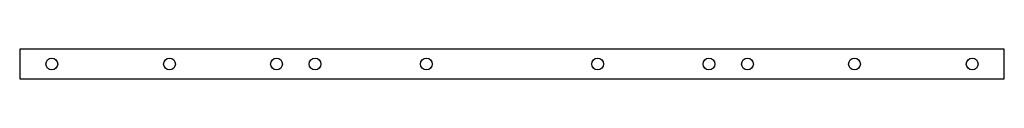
# Model space of a CAD drawing. Header units: millimetres. Extents: x -230 to 230, y -7 to 7.
import ezdxf

# ---------------------------------------------------------------- set-up
doc = ezdxf.new("R2010")
doc.units = ezdxf.units.MM

msp = doc.modelspace()

# ---------------------------------------------------------------- linework, layer by layer
at = {"layer": 'HOLES'}
for centre in [(-215, 0), (-160, 0), (-110, 0), (-92, 0), (-40, 0), (40, 0), (92, 0), (110, 0), (160, 0), (215, 0)]:
    msp.add_circle(centre, 2.75, dxfattribs=at)
at = {"layer": 'OUTLINE'}
for p, q in [((230, 7), (-230, 7)), ((-230, 7), (-230, -7)), ((230, -7), (230, 7)), ((-230, -7), (230, -7))]:
    msp.add_line(p, q, dxfattribs=at)

doc.saveas('drawing.dxf')
